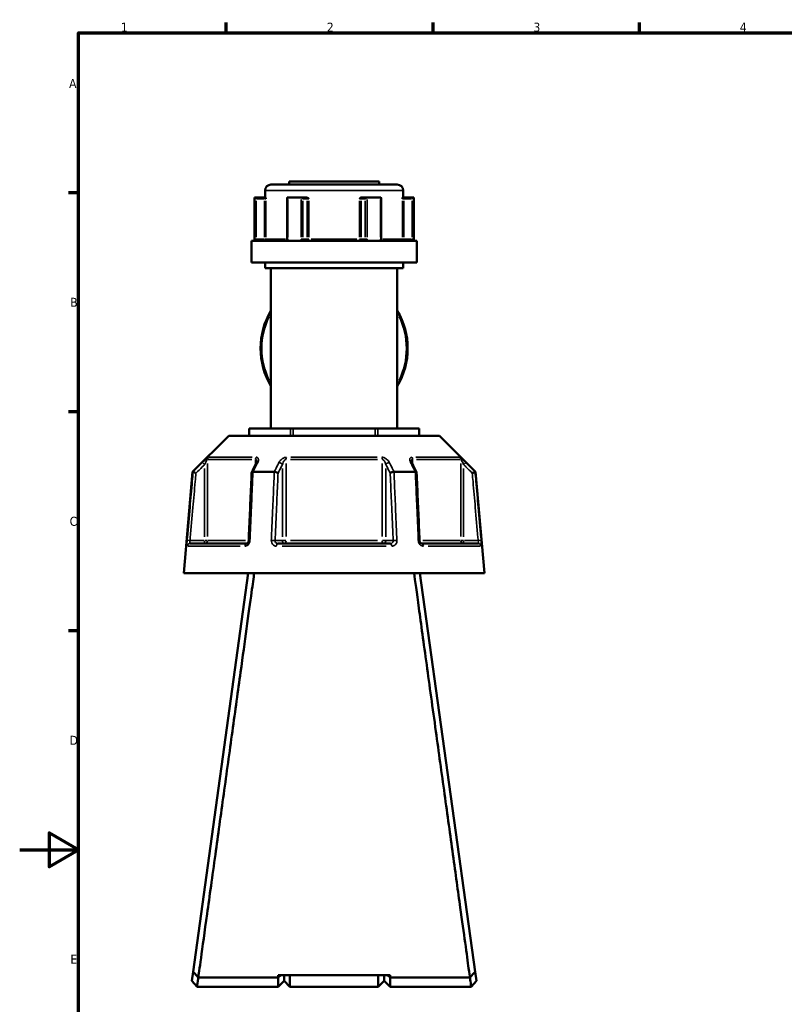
# Model space of a CAD drawing. Header units: millimetres. Extents: x 0 to 904, y 0 to 929.
# Tile 2 of 10: x 0 to 259, y 245 to 578. Entities that reach past the tile are written whole.
import ezdxf

# ---------------------------------------------------------------- set-up
doc = ezdxf.new("R2010")
doc.units = ezdxf.units.MM
for name, color, linetype, lineweight in [('Border (ANSI)', 7, 'Continuous', 70), ('Visible (ANSI)', 7, 'Continuous', 50), ('Visible Narrow (ANSI)', 7, 'Continuous', 35)]:
    doc.layers.add(name, color=color, linetype=linetype, lineweight=lineweight)
doc.styles.add('Note Text (ANSI)', font='tahoma.ttf')

# ---------------------------------------------------------------- blocks, each defined once
blk = doc.blocks.new('Borders Default Border')
at = {"layer": 'Border (ANSI)'}
for p, q in [((70.08, 574), (70.08, 577.45)), ((140.17, 574), (140.17, 577.45)), ((210.25, 574), (210.25, 577.45)), ((20, 519.75), (16.55, 519.75)), ((20, 445.5), (16.55, 445.5)), ((20, 371.25), (16.55, 371.25))]:
    blk.add_line(p, q, dxfattribs=at)
at = {"layer": 'Border (ANSI)', "flags": 128}
for points in [[(20, 20), (20, 574), (821, 574), (821, 20), (20, 20)], [(0, 297), (20, 297), (10, 302.77), (10, 291.23), (20, 297)]]:
    blk.add_lwpolyline(points, dxfattribs=at)
at = {"layer": 'Border (ANSI)', "char_height": 3.05, "attachment_point": 7, "style": 'Note Text (ANSI)'}
for s, insert in [('1', (34.35, 574.4)), ('2', (104.2, 574.4)), ('3', (174.26, 574.34)), ('4', (244.23, 574.4)), ('A', (16.78, 555.35)), ('B', (17.15, 481.1)), ('C', (16.95, 406.8)), ('D', (16.96, 332.6)), ('E', (17.21, 258.35))]:
    blk.add_mtext(s, dxfattribs=dict(at, insert=insert))

msp = doc.modelspace()

# ---------------------------------------------------------------- linework, layer by layer
at = {"layer": 'Visible (ANSI)'}
for p, q in [((85.218, 522.553), (128.058, 522.553)), ((91.338, 523.553), (121.938, 523.553)), ((91.338, 523.553), (91.338, 522.553)), ((121.938, 523.553), (121.938, 522.553)), ((79.588, 518.203), (79.709, 518.203)), ((79.588, 518.203), (79.588, 503.503)), ((82.984, 518.203), (79.709, 518.203)), ((79.714, 518.201), (80.212, 517.703)), ((83.367, 518.203), (82.984, 518.203)), ((83.218, 520.553), (83.218, 518.203)), ((90.708, 517.953), (90.708, 504.003)), ((90.957, 518.203), (95.391, 518.203)), ((97.028, 518.203), (95.391, 518.203)), ((97.285, 518.203), (97.028, 518.203)), ((116.248, 518.203), (115.991, 518.203)), ((117.885, 518.203), (116.248, 518.203)), ((117.885, 518.203), (122.319, 518.203)), ((122.568, 504.003), (122.568, 517.953)), ((130.292, 518.203), (129.909, 518.203)), ((130.058, 520.553), (130.058, 518.203)), ((133.567, 518.203), (130.292, 518.203)), ((133.064, 517.703), (133.562, 518.201)), ((133.567, 518.203), (133.688, 518.203)), ((133.688, 518.203), (133.688, 503.503)), ((78.588, 503.503), (134.688, 503.503)), ((78.588, 503.503), (78.588, 496.153)), ((134.688, 503.503), (134.688, 496.153)), ((78.588, 496.153), (134.688, 496.153)), ((83.218, 496.153), (83.218, 494.153)), ((83.218, 494.153), (130.058, 494.153)), ((85.218, 494.153), (85.218, 439.848)), ((128.058, 494.153), (128.058, 439.848)), ((130.058, 496.153), (130.058, 494.153)), ((70.889, 437.398), (58.639, 425.148)), ((70.889, 437.398), (142.387, 437.398)), ((77.825, 439.848), (77.959, 439.848)), ((77.825, 437.398), (77.825, 439.848)), ((77.959, 439.848), (91.865, 439.848)), ((91.865, 439.848), (92.731, 439.848)), ((92.731, 439.848), (120.545, 439.848)), ((120.545, 439.848), (121.411, 439.848)), ((121.411, 439.848), (135.317, 439.848)), ((135.317, 439.848), (135.451, 439.848)), ((135.451, 439.848), (135.451, 437.398)), ((142.387, 437.398), (154.637, 425.148)), ((58.639, 425.148), (55.638, 390.848)), ((58.639, 425.148), (58.82, 425.148)), ((79.125, 425.148), (86.333, 425.148)), ((126.943, 425.148), (134.151, 425.148)), ((154.456, 425.148), (154.637, 425.148)), ((154.637, 425.148), (157.638, 390.848)), ((57.809, 400.848), (76.941, 400.848)), ((87.506, 400.848), (125.77, 400.848)), ((136.335, 400.848), (155.467, 400.848)), ((55.638, 390.848), (157.638, 390.848)), ((77.538, 390.848), (58.837, 255.606)), ((154.439, 255.606), (135.738, 390.848)), ((60.078, 264.773), (60.078, 264.582)), ((60.078, 264.773), (60.104, 264.773)), ((153.172, 264.773), (153.198, 264.773)), ((153.198, 264.582), (153.198, 264.773)), ((58.837, 255.606), (58.412, 252.535)), ((125.613, 254.549), (87.663, 254.549)), ((88.536, 254.549), (87.663, 253.714)), ((87.663, 253.714), (87.663, 254.549)), ((89.663, 254.549), (89.663, 252.553)), ((89.663, 252.553), (89.663, 254.549)), ((91.663, 254.549), (91.663, 250.553)), ((121.613, 250.553), (121.613, 254.549)), ((123.613, 252.553), (123.613, 254.549)), ((123.613, 254.549), (123.613, 252.553)), ((125.613, 253.714), (124.74, 254.549)), ((125.613, 254.549), (125.613, 253.714)), ((154.864, 252.535), (154.439, 255.606)), ((60.138, 250.553), (58.412, 252.534)), ((60.138, 250.553), (87.663, 250.553)), ((60.575, 253.714), (60.575, 253.712)), ((87.663, 253.714), (60.586, 253.714)), ((87.663, 250.553), (87.663, 253.714)), ((89.663, 252.553), (87.663, 250.553)), ((89.663, 252.553), (91.663, 250.553)), ((91.663, 250.553), (121.613, 250.553)), ((123.613, 252.553), (121.613, 250.553)), ((123.613, 252.553), (125.613, 250.553)), ((125.613, 253.714), (125.613, 250.553)), ((152.69, 253.714), (125.613, 253.714)), ((125.613, 250.553), (153.138, 250.553)), ((152.701, 253.712), (152.701, 253.714)), ((154.864, 252.534), (153.138, 250.553))]:
    msp.add_line(p, q, dxfattribs=at)
for centre, radius, start, end in [((85.218, 520.553), 2, 90, 180), ((128.058, 520.553), 2, 0, 90), ((106.638, 467), 24.937, 149.20149, 210.79851), ((106.638, 467), 24.937, 329.20149, 30.79851)]:
    msp.add_arc(centre, radius, start, end, dxfattribs=at)
for centre, major_axis, ratio, start_param, end_param in [((91.208, 517.703), (-0.433, 0.433), 0.5773503, 5.8561584, 6.8067841), ((95.642, 517.703), (0.433, -0.433), 0.5773503, 1.0471976, 2.521422), ((117.634, 517.703), (-0.433, -0.433), 0.5773503, 3.7617633, 5.2359878), ((122.068, 517.703), (0.433, 0.433), 0.5773503, 5.7595865, 6.7102122), ((6037.72, -11118.434), (198.252, -16295.014), 0.5090017, 3.9187165, 3.9189842), ((-5745.762, -10964.106), (196.526, 16077.194), 0.5090436, 5.5058211, 5.5060925)]:
    msp.add_ellipse(centre, major_axis=major_axis, ratio=ratio, start_param=start_param, end_param=end_param, dxfattribs=at)
for points in [[(79.709, 518.203), (79.711, 518.203), (79.712, 518.202), (79.714, 518.201)], [(90.917, 518.201), (90.931, 518.202), (90.944, 518.203), (90.957, 518.203)], [(95.391, 518.203), (95.405, 518.203), (95.42, 518.202), (95.435, 518.201)], [(117.841, 518.201), (117.856, 518.202), (117.871, 518.203), (117.885, 518.203)], [(122.319, 518.203), (122.332, 518.203), (122.345, 518.202), (122.359, 518.201)], [(133.562, 518.201), (133.564, 518.202), (133.565, 518.203), (133.567, 518.203)], [(58.82, 425.148), (58.82, 425.148), (58.821, 425.148), (58.822, 425.147)], [(79.104, 425.147), (79.111, 425.148), (79.118, 425.148), (79.125, 425.148)], [(86.333, 425.148), (86.34, 425.148), (86.348, 425.148), (86.356, 425.147)], [(126.92, 425.147), (126.928, 425.148), (126.936, 425.148), (126.943, 425.148)], [(134.151, 425.148), (134.158, 425.148), (134.165, 425.148), (134.172, 425.147)], [(154.454, 425.147), (154.455, 425.148), (154.456, 425.148), (154.456, 425.148)], [(60.586, 253.714), (60.582, 253.713), (60.579, 253.713), (60.575, 253.712)], [(152.701, 253.712), (152.697, 253.713), (152.694, 253.713), (152.69, 253.714)]]:
    msp.add_open_spline(points, degree=3, dxfattribs=at)
for points, knots in [([(83.367, 518.203), (83.376, 518.203), (83.387, 518.186), (83.41, 518.116), (83.423, 518.056), (83.449, 517.91), (83.463, 517.81), (83.479, 517.704), (83.479, 517.704), (83.479, 517.703)], [0.232327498, 0.232327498, 0.232327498, 0.232327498, 0.253574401, 0.253574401, 0.282657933, 0.282657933, 0.324005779, 0.324005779, 0.324302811, 0.324302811, 0.324302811, 0.324302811]), ([(97.285, 518.203), (97.364, 518.203), (97.442, 518.186), (97.619, 518.116), (97.708, 518.056), (97.886, 517.91), (97.979, 517.81), (98.076, 517.704), (98.076, 517.704), (98.077, 517.703)], [0.232327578, 0.232327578, 0.232327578, 0.232327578, 0.253574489, 0.253574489, 0.282658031, 0.282658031, 0.324005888, 0.324005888, 0.32430292, 0.32430292, 0.32430292, 0.32430292]), ([(115.199, 517.703), (115.2, 517.704), (115.2, 517.704), (115.297, 517.81), (115.39, 517.91), (115.568, 518.056), (115.657, 518.116), (115.834, 518.186), (115.912, 518.203), (115.991, 518.203)], [-0.000316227, -0.000316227, -0.000316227, -0.000316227, 0, 0, 0.044019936, 0.044019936, 0.074982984, 0.074982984, 0.097602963, 0.097602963, 0.097602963, 0.097602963]), ([(129.797, 517.703), (129.797, 517.704), (129.797, 517.704), (129.813, 517.81), (129.827, 517.91), (129.853, 518.056), (129.866, 518.116), (129.889, 518.186), (129.899, 518.203), (129.909, 518.203)], [-0.000316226, -0.000316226, -0.000316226, -0.000316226, 0, 0, 0.044019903, 0.044019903, 0.074982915, 0.074982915, 0.097602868, 0.097602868, 0.097602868, 0.097602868]), ([(90.4, 503.503), (90.418, 503.503), (90.437, 503.506), (90.483, 503.525), (90.51, 503.54), (90.564, 503.589), (90.591, 503.62), (90.637, 503.693), (90.656, 503.734), (90.686, 503.822), (90.697, 503.869), (90.706, 503.946), (90.708, 503.975), (90.708, 504.003)], [0.15550734, 0.15550734, 0.15550734, 0.15550734, 0.18703339, 0.18703339, 0.21855943, 0.21855943, 0.24754159, 0.24754159, 0.27351092, 0.27351092, 0.29870161, 0.29870161, 0.31313757, 0.31313757, 0.31313757, 0.31313757]), ([(122.568, 504.003), (122.568, 503.954), (122.573, 503.905), (122.593, 503.811), (122.607, 503.767), (122.643, 503.687), (122.664, 503.651), (122.71, 503.591), (122.734, 503.567), (122.784, 503.529), (122.809, 503.517), (122.847, 503.505), (122.862, 503.503), (122.876, 503.503)], [0.63121764, 0.63121764, 0.63121764, 0.63121764, 0.65617599, 0.65617599, 0.68120928, 0.68120928, 0.7066033, 0.7066033, 0.73320674, 0.73320674, 0.76378092, 0.76378092, 0.78884786, 0.78884786, 0.78884786, 0.78884786]), ([(80.391, 428.583), (80.391, 428.568), (80.39, 428.548), (80.384, 428.498), (80.378, 428.468), (80.363, 428.402), (80.353, 428.365), (80.327, 428.286), (80.311, 428.244), (80.274, 428.156), (80.253, 428.11), (80.229, 428.062)], [0.20265986, 0.20265986, 0.20265986, 0.20265986, 0.23121109, 0.23121109, 0.25976233, 0.25976233, 0.28831356, 0.28831356, 0.3168648, 0.3168648, 0.34541603, 0.34541603, 0.34541603, 0.34541603]), ([(133.047, 428.062), (133.023, 428.11), (133.002, 428.156), (132.965, 428.244), (132.949, 428.286), (132.923, 428.365), (132.913, 428.402), (132.898, 428.468), (132.892, 428.498), (132.886, 428.548), (132.885, 428.568), (132.885, 428.583)], [0, 0, 0, 0, 0.02855139, 0.02855139, 0.05710278, 0.05710278, 0.08565416, 0.08565416, 0.11420555, 0.11420555, 0.14275694, 0.14275694, 0.14275694, 0.14275694]), ([(59.782, 424.698), (59.781, 424.699), (59.779, 424.7), (59.66, 424.756), (59.542, 424.811), (59.321, 424.914), (59.219, 424.962), (59.042, 425.044), (58.969, 425.079), (58.864, 425.128), (58.832, 425.143), (58.822, 425.147)], [-0.15371258, -0.15371258, -0.15371258, -0.15371258, -0.15323729, -0.15323729, -0.11409168, -0.11409168, -0.07545593, -0.07545593, -0.03695789, -0.03695789, 0, 0, 0, 0]), ([(78.668, 424.924), (78.601, 423.389), (78.534, 421.853), (78.399, 418.782), (78.331, 417.247), (78.196, 414.176), (78.129, 412.64), (77.994, 409.569), (77.927, 408.034), (77.792, 404.963), (77.725, 403.427), (77.657, 401.892)], [0.585191, 0.585191, 0.585191, 0.585191, 1.0476138, 1.0476138, 1.5100365, 1.5100365, 1.9724593, 1.9724593, 2.4348821, 2.4348821, 2.8973048, 2.8973048, 2.8973048, 2.8973048]), ([(79.104, 425.147), (79.003, 425.143), (78.916, 425.128), (78.775, 425.079), (78.724, 425.044), (78.679, 424.979), (78.67, 424.952), (78.668, 424.924)], [-0.153595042, -0.153595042, -0.153595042, -0.153595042, -0.116550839, -0.116550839, -0.077962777, -0.077962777, -0.055255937, -0.055255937, -0.055255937, -0.055255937]), ([(87.627, 424.698), (87.626, 424.699), (87.625, 424.7), (87.565, 424.756), (87.486, 424.811), (87.298, 424.914), (87.19, 424.962), (86.956, 425.044), (86.832, 425.079), (86.586, 425.128), (86.467, 425.143), (86.356, 425.147)], [-0.15371258, -0.15371258, -0.15371258, -0.15371258, -0.15323743, -0.15323743, -0.11409174, -0.11409174, -0.0754562, -0.0754562, -0.03695796, -0.03695796, 0, 0, 0, 0]), ([(126.92, 425.147), (126.809, 425.143), (126.69, 425.128), (126.444, 425.079), (126.32, 425.044), (126.086, 424.962), (125.978, 424.914), (125.79, 424.811), (125.711, 424.756), (125.651, 424.7), (125.65, 424.699), (125.649, 424.698)], [-0.15359506, -0.15359506, -0.15359506, -0.15359506, -0.11655085, -0.11655085, -0.07796276, -0.07796276, -0.03923705, -0.03923705, 0, 0, 0.00047625, 0.00047625, 0.00047625, 0.00047625]), ([(134.608, 424.924), (134.606, 424.952), (134.597, 424.979), (134.552, 425.044), (134.501, 425.079), (134.36, 425.128), (134.273, 425.143), (134.172, 425.147)], [-0.098110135, -0.098110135, -0.098110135, -0.098110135, -0.075456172, -0.075456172, -0.036957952, -0.036957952, 0, 0, 0, 0]), ([(135.619, 401.892), (135.551, 403.427), (135.484, 404.963), (135.349, 408.034), (135.282, 409.569), (135.147, 412.64), (135.079, 414.176), (134.945, 417.247), (134.877, 418.782), (134.742, 421.853), (134.675, 423.389), (134.608, 424.924)], [1.2046153, 1.2046153, 1.2046153, 1.2046153, 1.6670381, 1.6670381, 2.1294609, 2.1294609, 2.5918836, 2.5918836, 3.0543064, 3.0543064, 3.5167292, 3.5167292, 3.5167292, 3.5167292]), ([(154.454, 425.147), (154.444, 425.143), (154.412, 425.128), (154.307, 425.079), (154.234, 425.044), (154.057, 424.962), (153.955, 424.914), (153.734, 424.811), (153.616, 424.756), (153.497, 424.7), (153.495, 424.699), (153.494, 424.698)], [-0.15359492, -0.15359492, -0.15359492, -0.15359492, -0.11655078, -0.11655078, -0.07796289, -0.07796289, -0.03923697, -0.03923697, 0, 0, 0.0004764, 0.0004764, 0.0004764, 0.0004764]), ([(77.657, 401.892), (77.653, 401.793), (77.638, 401.693), (77.589, 401.501), (77.555, 401.41), (77.473, 401.246), (77.426, 401.172), (77.325, 401.048), (77.271, 400.997), (77.164, 400.916), (77.112, 400.889), (77.017, 400.854), (76.976, 400.848), (76.941, 400.848)], [0, 0, 0, 0, 0.05067005, 0.05067005, 0.10084685, 0.10084685, 0.1507669, 0.1507669, 0.20138762, 0.20138762, 0.25586434, 0.25586434, 0.31481094, 0.31481094, 0.31481094, 0.31481094]), ([(136.335, 400.848), (136.298, 400.848), (136.253, 400.855), (136.146, 400.897), (136.083, 400.933), (135.963, 401.036), (135.908, 401.096), (135.808, 401.238), (135.763, 401.318), (135.69, 401.492), (135.662, 401.586), (135.63, 401.752), (135.622, 401.822), (135.619, 401.892)], [0, 0, 0, 0, 0.06296271, 0.06296271, 0.12592542, 0.12592542, 0.17893056, 0.17893056, 0.22915943, 0.22915943, 0.27910739, 0.27910739, 0.31481354, 0.31481354, 0.31481354, 0.31481354]), ([(60.575, 253.714), (60.687, 254.52), (60.999, 256.769), (62.006, 264.024), (62.715, 269.134), (64.385, 281.181), (65.33, 287.997), (67.254, 301.885), (68.214, 308.824), (69.192, 315.89), (69.68, 319.424), (70.173, 322.989), (71.157, 330.1), (71.647, 333.647), (72.613, 340.64), (73.089, 344.087), (74.017, 350.802), (74.468, 354.069), (75.638, 362.549), (76.324, 367.518), (77.596, 376.741), (78.17, 380.904), (79.009, 386.996), (79.313, 389.203), (79.54, 390.848)], [-3.0428641, -3.0428641, -3.0428641, -3.0428641, -2.6919897, -2.6919897, -2.3274628, -2.3274628, -1.9831922, -1.9831922, -1.6804056, -1.6804056, -1.6804056, -1.5290123, -1.5290123, -1.377619, -1.377619, -1.2262256, -1.2262256, -1.0748323, -1.0748323, -0.8174637, -0.8174637, -0.5396458, -0.5396458, -0.3163412, -0.3163412, -0.3163412, -0.3163412]), ([(133.736, 390.848), (134.096, 388.233), (134.654, 384.187), (136.109, 373.631), (137.013, 367.074), (138.99, 352.755), (140.049, 345.079), (142.112, 330.15), (143.107, 322.957), (144.084, 315.89), (144.573, 312.357), (145.058, 308.855), (146.007, 301.994), (146.472, 298.635), (147.373, 292.137), (147.808, 288.997), (148.637, 283.008), (149.032, 280.158), (150.033, 272.943), (150.591, 268.914), (151.573, 261.842), (151.978, 258.92), (152.483, 255.279), (152.631, 254.217), (152.701, 253.714)], [0.3163412, 0.3163412, 0.3163412, 0.3163412, 0.6713834, 0.6713834, 1.034028, 1.034028, 1.377619, 1.377619, 1.6804056, 1.6804056, 1.6804056, 1.8317989, 1.8317989, 1.9831922, 1.9831922, 2.1345855, 2.1345855, 2.2859788, 2.2859788, 2.5433475, 2.5433475, 2.8238073, 2.8238073, 3.0428641, 3.0428641, 3.0428641, 3.0428641]), ([(60.575, 253.712), (60.286, 254.027), (59.998, 254.341), (59.419, 254.972), (59.126, 255.291), (58.837, 255.606)], [-0.27673594, -0.27673594, -0.27673594, -0.27673594, -0.13961805, -0.13961805, 0, 0, 0, 0]), ([(154.439, 255.606), (154.153, 255.294), (153.863, 254.979), (153.285, 254.348), (152.993, 254.03), (152.701, 253.712)], [-0.27669932, -0.27669932, -0.27669932, -0.27669932, -0.13854961, -0.13854961, 0, 0, 0, 0]), ([(60.138, 250.554), (60.138, 250.553), (60.141, 250.577), (60.177, 250.829), (60.27, 251.475), (60.464, 252.85), (60.522, 253.262), (60.586, 253.714)], [3.14159265, 3.14159265, 3.14159265, 3.14159265, 3.27099092, 3.27099092, 3.82182892, 3.82182892, 4.02140663, 4.02140663, 4.02140663, 4.02140663]), ([(152.69, 253.714), (152.754, 253.262), (152.812, 252.85), (153.006, 251.475), (153.099, 250.829), (153.135, 250.577), (153.138, 250.553), (153.138, 250.554)], [-4.02140663, -4.02140663, -4.02140663, -4.02140663, -3.82182892, -3.82182892, -3.27099092, -3.27099092, -3.14159265, -3.14159265, -3.14159265, -3.14159265])]:
    msp.add_open_spline(points, degree=3, knots=knots, dxfattribs=at)
at = {"layer": 'Visible Narrow (ANSI)'}
for p, q in [((79.714, 517.491), (79.714, 504.713)), ((80.35, 517.703), (82.846, 517.703)), ((82.984, 518.201), (82.984, 517.742)), ((83.02, 517.703), (83.472, 517.703)), ((129.77, 520.553), (83.506, 520.553)), ((90.917, 504.713), (90.917, 517.491)), ((95.435, 517.491), (95.435, 504.713)), ((96.144, 517.703), (97.392, 517.703)), ((97.48, 517.703), (98.044, 517.703)), ((115.232, 517.703), (115.796, 517.703)), ((115.884, 517.703), (117.132, 517.703)), ((117.841, 504.713), (117.841, 517.491)), ((122.359, 517.491), (122.359, 504.713)), ((129.804, 517.703), (130.256, 517.703)), ((130.292, 517.742), (130.292, 518.201)), ((130.43, 517.703), (132.926, 517.703)), ((133.562, 504.713), (133.562, 517.491)), ((80.212, 504.688), (80.212, 517.018)), ((82.984, 517.018), (82.984, 504.688)), ((83.479, 504.688), (83.479, 517.018)), ((96.075, 504.688), (96.075, 517.018)), ((97.461, 517.018), (97.461, 504.688)), ((98.077, 504.688), (98.077, 517.018)), ((115.199, 517.018), (115.199, 504.688)), ((115.815, 504.688), (115.815, 517.018)), ((117.201, 517.018), (117.201, 504.688)), ((129.797, 517.018), (129.797, 504.688)), ((130.292, 504.688), (130.292, 517.018)), ((133.064, 517.018), (133.064, 504.688)), ((80.175, 504.003), (79.719, 504.003)), ((82.846, 504.003), (80.35, 504.003)), ((82.984, 503.964), (82.984, 503.505)), ((83.472, 504.003), (83.02, 504.003)), ((83.609, 504.003), (90.139, 504.003)), ((90.898, 504.003), (90.708, 504.003)), ((96.055, 504.003), (95.469, 504.003)), ((97.392, 504.003), (96.144, 504.003)), ((98.044, 504.003), (97.48, 504.003)), ((98.899, 504.003), (114.377, 504.003)), ((115.796, 504.003), (115.232, 504.003)), ((117.132, 504.003), (115.884, 504.003)), ((117.807, 504.003), (117.221, 504.003)), ((122.568, 504.003), (122.378, 504.003)), ((123.137, 504.003), (129.667, 504.003)), ((130.256, 504.003), (129.804, 504.003)), ((130.292, 503.505), (130.292, 503.964)), ((132.926, 504.003), (130.43, 504.003)), ((133.557, 504.003), (133.101, 504.003)), ((77.959, 437.52), (77.959, 439.725)), ((91.865, 439.725), (91.865, 437.52)), ((92.731, 437.52), (92.731, 439.725)), ((120.545, 439.725), (120.545, 437.52)), ((121.411, 437.52), (121.411, 439.725)), ((135.317, 439.725), (135.317, 437.52)), ((62.011, 428.315), (62.656, 427.667)), ((63.7, 403.225), (63.7, 428.006)), ((78.707, 429.383), (63.962, 429.383)), ((64.25, 430.09), (78.895, 430.09)), ((80.005, 429.295), (80.005, 427.704)), ((90.333, 403.225), (90.333, 428.006)), ((121.383, 429.383), (91.893, 429.383)), ((91.993, 430.09), (121.283, 430.09)), ((122.943, 428.006), (122.943, 403.225)), ((133.271, 427.704), (133.271, 429.295)), ((134.381, 430.09), (149.026, 430.09)), ((149.314, 429.383), (134.569, 429.383)), ((149.576, 428.006), (149.576, 403.225)), ((150.62, 427.667), (151.265, 428.315)), ((62.71, 426.325), (62.71, 403.136)), ((89.09, 426.325), (89.09, 403.136)), ((124.186, 403.136), (124.186, 426.325)), ((150.566, 403.136), (150.566, 426.325)), ((57.702, 401.854), (56.792, 401.934)), ((62.463, 401.848), (58.023, 401.848)), ((62.71, 401.77), (62.71, 400.851)), ((63.688, 401.848), (62.781, 401.848)), ((63.935, 401.848), (76.544, 401.848)), ((88.967, 401.848), (86.747, 401.848)), ((90.265, 401.848), (89.128, 401.848)), ((91.893, 401.848), (121.383, 401.848)), ((124.148, 401.848), (123.011, 401.848)), ((126.529, 401.848), (124.309, 401.848)), ((136.732, 401.848), (149.341, 401.848)), ((150.495, 401.848), (149.588, 401.848)), ((150.566, 400.851), (150.566, 401.77)), ((155.253, 401.848), (150.813, 401.848)), ((156.484, 401.934), (155.574, 401.854)), ((74.765, 399.935), (57.108, 399.935)), ((124.295, 399.935), (88.981, 399.935)), ((156.168, 399.935), (138.511, 399.935))]:
    msp.add_line(p, q, dxfattribs=at)
for start, end in [(153.77535, 206.22465), (333.77535, 26.22465)]:
    msp.add_arc((106.638, 467), 24.524, start, end, dxfattribs=at)
for centre, major_axis, ratio, start_param, end_param in [((97.028, 517.703), (0, 0.5), 0.8660254, 4.7909288, 6.2046455), ((116.248, 517.703), (0, 0.5), 0.8660254, 0.0785398, 1.4922565), ((82.984, 504.003), (0, -0.5), 0.9888629, 0.0785398, 1.4922565), ((97.894, 504.003), (0, -0.5), 0.8660254, 4.7909288, 6.2046455), ((97.894, 504.003), (0, -0.5), 0.3655414, 0.0785398, 1.4922565), ((115.382, 504.003), (0, -0.5), 0.3655414, 4.7909288, 6.2046455), ((115.382, 504.003), (0, -0.5), 0.8660254, 0.0785398, 1.4922565), ((130.292, 504.003), (0, -0.5), 0.9888629, 4.7909288, 6.2046455), ((64.69, 429.383), (0, -1), 0.9904959, 3.9662607, 4.6731191), ((80.62, 429.383), (0, 1), 0.6143631, 0.8246681, 1.5315264), ((81.123, 427.613), (-0.894, 0.449), 0.6136988, 5.5048942, 6.2422226), ((88.224, 427.613), (-0.894, 0.449), 0.6136988, 3.9026286, 5.2571626), ((90.709, 429.383), (0, -1), 0.3761328, 3.9662607, 4.6731191), ((122.567, 429.383), (0, 1), 0.3761328, 4.7516589, 5.4585172), ((125.052, 427.613), (-0.894, -0.449), 0.6136988, 4.1676154, 5.5221494), ((132.153, 427.613), (0.894, 0.449), 0.6136988, 0.0409627, 0.7782911), ((132.656, 429.383), (0, -1), 0.6143631, 1.6100662, 2.3169246), ((148.585, 429.383), (0, 1), 0.9904959, 4.7516589, 5.4585172), ((57.809, 399.848), (0, 1), 0.992287, 0.0741765, 1.4093534), ((62.71, 401.848), (0, -1), 0.9904959, 0.0785398, 1.4922565), ((76.941, 399.848), (0, 1), 0.6034974, 0.0741765, 1.4093534), ((78.656, 401.848), (-0.999, 0.044), 0.0757423, 5.369153, 6.2350783), ((85.758, 401.848), (0.999, -0.044), 0.0757423, 0.5996329, 1.9382948), ((87.506, 399.848), (0, 1), 0.3887896, 0.0741765, 1.4093534), ((89.957, 401.848), (0, -1), 0.8660254, 4.7909288, 6.2046455), ((89.957, 401.848), (0, -1), 0.3761328, 0.0785398, 1.4922565), ((123.319, 401.848), (0, -1), 0.3761328, 4.7909288, 6.2046455), ((123.319, 401.848), (0, -1), 0.8660254, 0.0785398, 1.4922565), ((125.77, 399.848), (0, 1), 0.3887896, 4.8738319, 6.2090088), ((127.518, 401.848), (0.999, 0.044), 0.0757423, 1.2032978, 2.5419597), ((134.62, 401.848), (0.999, 0.044), 0.0757423, 0.048107, 0.9140323), ((136.335, 399.848), (0, 1), 0.6034974, 4.8738319, 6.2090088), ((150.566, 401.848), (0, -1), 0.9904959, 4.7909288, 6.2046455), ((155.467, 399.848), (0, 1), 0.992287, 4.8738319, 6.2090088)]:
    msp.add_ellipse(centre, major_axis=major_axis, ratio=ratio, start_param=start_param, end_param=end_param, dxfattribs=at)
for points, knots in [([(79.714, 504.003), (79.714, 503.938), (79.715, 503.874), (79.718, 503.709), (79.721, 503.611), (79.727, 503.514), (79.727, 503.509), (79.728, 503.503)], [0.631217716, 0.631217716, 0.631217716, 0.631217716, 0.650599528, 0.650599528, 0.681610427, 0.681610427, 0.683597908, 0.683597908, 0.683597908, 0.683597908]), ([(80.328, 503.503), (80.321, 503.503), (80.315, 503.505), (80.286, 503.521), (80.267, 503.556), (80.24, 503.651), (80.231, 503.703), (80.219, 503.807), (80.215, 503.856), (80.212, 503.938), (80.212, 503.971), (80.212, 504.003)], [-0.788848, -0.788848, -0.788848, -0.788848, -0.77433301, -0.77433301, -0.7219246, -0.7219246, -0.68161043, -0.68161043, -0.65059953, -0.65059953, -0.63121772, -0.63121772, -0.63121772, -0.63121772]), ([(90.806, 503.503), (90.838, 503.569), (90.863, 503.64), (90.905, 503.808), (90.917, 503.905), (90.917, 504.003)], [0.26075738, 0.26075738, 0.26075738, 0.26075738, 0.283829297, 0.283829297, 0.313137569, 0.313137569, 0.313137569, 0.313137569]), ([(95.435, 504.003), (95.435, 503.938), (95.441, 503.874), (95.471, 503.709), (95.504, 503.611), (95.554, 503.514), (95.557, 503.509), (95.56, 503.503)], [0.631217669, 0.631217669, 0.631217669, 0.631217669, 0.650604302, 0.650604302, 0.681622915, 0.681622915, 0.68359785, 0.68359785, 0.68359785, 0.68359785]), ([(96.566, 503.503), (96.542, 503.503), (96.518, 503.505), (96.409, 503.521), (96.328, 503.556), (96.209, 503.651), (96.166, 503.703), (96.111, 503.807), (96.094, 503.856), (96.078, 503.938), (96.075, 503.971), (96.075, 504.003)], [-0.7888479, -0.7888479, -0.7888479, -0.7888479, -0.77436857, -0.77436857, -0.72194711, -0.72194711, -0.68162292, -0.68162292, -0.6506043, -0.6506043, -0.63121767, -0.63121767, -0.63121767, -0.63121767]), ([(117.201, 504.003), (117.201, 503.954), (117.194, 503.905), (117.159, 503.784), (117.12, 503.714), (116.999, 503.585), (116.909, 503.534), (116.778, 503.506), (116.744, 503.503), (116.71, 503.503)], [-0.63121767, -0.63121767, -0.63121767, -0.63121767, -0.6019094, -0.6019094, -0.55501616, -0.55501616, -0.49405496, -0.49405496, -0.47358743, -0.47358743, -0.47358743, -0.47358743]), ([(117.716, 503.503), (117.752, 503.569), (117.781, 503.64), (117.828, 503.808), (117.841, 503.905), (117.841, 504.003)], [0.578837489, 0.578837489, 0.578837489, 0.578837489, 0.601909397, 0.601909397, 0.631217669, 0.631217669, 0.631217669, 0.631217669]), ([(122.359, 504.003), (122.359, 503.938), (122.364, 503.874), (122.391, 503.709), (122.421, 503.611), (122.465, 503.514), (122.467, 503.509), (122.47, 503.503)], [0.631217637, 0.631217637, 0.631217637, 0.631217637, 0.650604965, 0.650604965, 0.681624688, 0.681624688, 0.683597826, 0.683597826, 0.683597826, 0.683597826]), ([(133.064, 504.003), (133.064, 503.954), (133.063, 503.905), (133.056, 503.784), (133.048, 503.714), (133.021, 503.585), (133, 503.534), (132.966, 503.506), (132.957, 503.503), (132.948, 503.503)], [-0.23500199, -0.23500199, -0.23500199, -0.23500199, -0.20569371, -0.20569371, -0.15880048, -0.15880048, -0.09783927, -0.09783927, -0.0773717, -0.0773717, -0.0773717, -0.0773717]), ([(133.548, 503.503), (133.552, 503.569), (133.555, 503.64), (133.561, 503.808), (133.562, 503.905), (133.562, 504.003)], [0.182621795, 0.182621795, 0.182621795, 0.182621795, 0.205693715, 0.205693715, 0.235001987, 0.235001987, 0.235001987, 0.235001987]), ([(62.005, 428.321), (61.745, 428.061), (61.484, 427.801), (61.223, 427.541), (60.422, 426.744), (59.621, 425.946), (58.82, 425.148)], [-0.97913562, -0.97913562, -0.97913562, -0.97913562, -0.86869802, -0.86869802, -0.86869802, -0.52954924, -0.52954924, -0.52954924, -0.52954924]), ([(59.782, 424.698), (60.497, 425.41), (61.212, 426.122), (61.927, 426.834), (62.188, 427.094), (62.449, 427.354), (62.71, 427.613)], [0.56601548, 0.56601548, 0.56601548, 0.56601548, 0.86869802, 0.86869802, 0.86869802, 0.97913562, 0.97913562, 0.97913562, 0.97913562]), ([(63.99, 430.09), (63.958, 430.09), (63.885, 430.047), (63.554, 429.797), (63.198, 429.473), (62.563, 428.871), (62.283, 428.597), (62.005, 428.321)], [-0.34541645, -0.34541645, -0.34541645, -0.34541645, -0.27620858, -0.27620858, -0.11734182, -0.11734182, 0, 0, 0, 0]), ([(62.71, 427.613), (62.848, 427.889), (62.988, 428.164), (63.305, 428.766), (63.483, 429.09), (63.648, 429.339), (63.684, 429.383), (63.7, 429.383)], [0, 0, 0, 0, 0.11734182, 0.11734182, 0.27620858, 0.27620858, 0.34541645, 0.34541645, 0.34541645, 0.34541645]), ([(79.125, 425.148), (79.525, 425.946), (79.924, 426.743), (80.324, 427.541), (80.454, 427.801), (80.584, 428.061), (80.714, 428.321)], [-1.97914638, -1.97914638, -1.97914638, -1.97914638, -1.64003211, -1.64003211, -1.64003211, -1.52956, -1.52956, -1.52956, -1.52956]), ([(80.005, 429.383), (80.039, 429.383), (80.072, 429.377), (80.15, 429.347), (80.192, 429.314), (80.276, 429.211), (80.312, 429.131), (80.362, 428.954), (80.377, 428.858), (80.389, 428.7), (80.391, 428.642), (80.391, 428.583)], [0, 0, 0, 0, 0.02585168, 0.02585168, 0.06721438, 0.06721438, 0.12288915, 0.12288915, 0.17445287, 0.17445287, 0.20265986, 0.20265986, 0.20265986, 0.20265986]), ([(80.714, 428.321), (80.825, 428.542), (80.904, 428.761), (80.98, 429.144), (80.988, 429.31), (80.946, 429.565), (80.915, 429.661), (80.812, 429.838), (80.737, 429.918), (80.566, 430.021), (80.479, 430.054), (80.32, 430.084), (80.254, 430.09), (80.185, 430.09)], [-0.34541603, -0.34541603, -0.34541603, -0.34541603, -0.25141662, -0.25141662, -0.17445287, -0.17445287, -0.12288915, -0.12288915, -0.06721438, -0.06721438, -0.02585168, -0.02585168, 0, 0, 0, 0]), ([(87.929, 428.321), (87.799, 428.061), (87.668, 427.801), (87.537, 427.541), (87.135, 426.744), (86.734, 425.946), (86.333, 425.148)], [-2.9717419, -2.9717419, -2.9717419, -2.9717419, -2.86130766, -2.86130766, -2.86130766, -2.52215552, -2.52215552, -2.52215552, -2.52215552]), ([(87.627, 424.698), (87.984, 425.41), (88.342, 426.122), (88.699, 426.834), (88.83, 427.094), (88.96, 427.354), (89.09, 427.613)], [2.55862177, 2.55862177, 2.55862177, 2.55862177, 2.86130766, 2.86130766, 2.86130766, 2.9717419, 2.9717419, 2.9717419, 2.9717419]), ([(90.443, 430.09), (90.241, 430.09), (90.026, 430.053), (89.294, 429.818), (88.84, 429.484), (88.259, 428.871), (88.068, 428.597), (87.929, 428.321)], [-0.34541684, -0.34541684, -0.34541684, -0.34541684, -0.28109054, -0.28109054, -0.11734182, -0.11734182, 0, 0, 0, 0]), ([(89.09, 427.613), (89.16, 427.889), (89.254, 428.164), (89.543, 428.777), (89.767, 429.111), (90.128, 429.345), (90.233, 429.383), (90.333, 429.383)], [0, 0, 0, 0, 0.11734182, 0.11734182, 0.28109054, 0.28109054, 0.34541684, 0.34541684, 0.34541684, 0.34541684]), ([(125.347, 428.321), (125.235, 428.542), (125.091, 428.762), (124.767, 429.145), (124.599, 429.311), (124.28, 429.565), (124.142, 429.661), (123.834, 429.838), (123.662, 429.918), (123.352, 430.021), (123.216, 430.054), (122.998, 430.084), (122.914, 430.09), (122.833, 430.09)], [-0.345416, -0.345416, -0.345416, -0.345416, -0.25131567, -0.25131567, -0.17440412, -0.17440412, -0.12292214, -0.12292214, -0.06721438, -0.06721438, -0.02585168, -0.02585168, 0, 0, 0, 0]), ([(122.943, 429.383), (122.983, 429.383), (123.024, 429.377), (123.132, 429.347), (123.199, 429.314), (123.352, 429.211), (123.436, 429.131), (123.588, 428.954), (123.657, 428.858), (123.814, 428.604), (123.898, 428.437), (124.058, 428.055), (124.13, 427.835), (124.186, 427.613)], [0, 0, 0, 0, 0.02585168, 0.02585168, 0.06721438, 0.06721438, 0.12292214, 0.12292214, 0.17440412, 0.17440412, 0.25131567, 0.25131567, 0.345416, 0.345416, 0.345416, 0.345416]), ([(124.186, 427.613), (124.316, 427.354), (124.446, 427.094), (124.577, 426.834), (124.934, 426.122), (125.292, 425.41), (125.649, 424.698)], [1.52956, 1.52956, 1.52956, 1.52956, 1.63999425, 1.63999425, 1.63999425, 1.94268014, 1.94268014, 1.94268014, 1.94268014]), ([(126.943, 425.148), (126.542, 425.946), (126.141, 426.744), (125.739, 427.541), (125.608, 427.801), (125.477, 428.061), (125.347, 428.321)], [-1.97914638, -1.97914638, -1.97914638, -1.97914638, -1.63999425, -1.63999425, -1.63999425, -1.52956, -1.52956, -1.52956, -1.52956]), ([(133.091, 430.09), (132.923, 430.09), (132.777, 430.055), (132.358, 429.825), (132.269, 429.487), (132.334, 428.871), (132.424, 428.597), (132.562, 428.321)], [-0.34541683, -0.34541683, -0.34541683, -0.34541683, -0.28278882, -0.28278882, -0.11734182, -0.11734182, 0, 0, 0, 0]), ([(132.562, 428.321), (132.692, 428.061), (132.822, 427.801), (132.952, 427.541), (133.352, 426.743), (133.751, 425.946), (134.151, 425.148)], [-2.74525, -2.74525, -2.74525, -2.74525, -2.63478434, -2.63478434, -2.63478434, -2.29566362, -2.29566362, -2.29566362, -2.29566362]), ([(132.885, 428.584), (132.885, 428.88), (132.934, 429.143), (133.117, 429.347), (133.188, 429.383), (133.271, 429.383)], [0.14275694, 0.14275694, 0.14275694, 0.14275694, 0.28278882, 0.28278882, 0.34541683, 0.34541683, 0.34541683, 0.34541683]), ([(151.271, 428.321), (151.047, 428.543), (150.822, 428.764), (150.423, 429.147), (150.247, 429.313), (149.971, 429.566), (149.865, 429.661), (149.66, 429.838), (149.563, 429.918), (149.424, 430.021), (149.375, 430.054), (149.316, 430.084), (149.298, 430.09), (149.286, 430.09)], [-0.34541583, -0.34541583, -0.34541583, -0.34541583, -0.25081718, -0.25081718, -0.17415567, -0.17415567, -0.12305037, -0.12305037, -0.06721438, -0.06721438, -0.02585168, -0.02585168, 0, 0, 0, 0]), ([(149.576, 429.383), (149.582, 429.383), (149.591, 429.377), (149.62, 429.347), (149.644, 429.314), (149.714, 429.211), (149.762, 429.13), (149.864, 428.953), (149.917, 428.858), (150.055, 428.606), (150.143, 428.44), (150.342, 428.057), (150.455, 427.836), (150.566, 427.613)], [0, 0, 0, 0, 0.02585168, 0.02585168, 0.06721438, 0.06721438, 0.12305037, 0.12305037, 0.17415567, 0.17415567, 0.25081718, 0.25081718, 0.34541583, 0.34541583, 0.34541583, 0.34541583]), ([(150.566, 427.613), (150.827, 427.354), (151.088, 427.094), (151.349, 426.834), (152.064, 426.122), (152.779, 425.41), (153.494, 424.698)], [1.52956, 1.52956, 1.52956, 1.52956, 1.63999115, 1.63999115, 1.63999115, 1.94268014, 1.94268014, 1.94268014, 1.94268014]), ([(154.456, 425.148), (153.655, 425.946), (152.854, 426.744), (152.053, 427.541), (151.792, 427.801), (151.531, 428.061), (151.271, 428.321)], [-1.97914638, -1.97914638, -1.97914638, -1.97914638, -1.63999115, -1.63999115, -1.63999115, -1.52956, -1.52956, -1.52956, -1.52956]), ([(58.822, 425.147), (58.729, 424.086), (58.635, 423.025), (58.284, 419.02), (58.025, 416.076), (57.766, 413.131), (57.467, 409.719), (57.167, 406.306), (56.839, 402.574), (56.811, 402.255), (56.783, 401.935)], [-3.5347812, -3.5347812, -3.5347812, -3.5347812, -3.215225, -3.215225, -2.3285299, -2.3285299, -2.3285299, -1.3008619, -1.3008619, -1.2046153, -1.2046153, -1.2046153, -1.2046153]), ([(57.776, 401.848), (57.804, 402.168), (57.832, 402.487), (58.16, 406.219), (58.459, 409.632), (58.759, 413.044), (59.017, 415.988), (59.276, 418.933), (59.617, 422.817), (59.7, 423.758), (59.782, 424.698)], [1.2046153, 1.2046153, 1.2046153, 1.2046153, 1.3008619, 1.3008619, 2.3285299, 2.3285299, 2.3285299, 3.215225, 3.215225, 3.4984336, 3.4984336, 3.4984336, 3.4984336]), ([(78.088, 401.935), (78.102, 402.255), (78.116, 402.574), (78.279, 406.306), (78.428, 409.719), (78.578, 413.131), (78.707, 416.076), (78.836, 419.02), (79.011, 423.025), (79.057, 424.086), (79.104, 425.147)], [-2.8973048, -2.8973048, -2.8973048, -2.8973048, -2.8010583, -2.8010583, -1.7733903, -1.7733903, -1.7733903, -0.8866951, -0.8866951, -0.5671389, -0.5671389, -0.5671389, -0.5671389]), ([(86.356, 425.147), (86.309, 424.086), (86.262, 423.025), (86.086, 419.02), (85.956, 416.076), (85.827, 413.131), (85.676, 409.719), (85.526, 406.306), (85.362, 402.574), (85.348, 402.255), (85.333, 401.935)], [-3.5347812, -3.5347812, -3.5347812, -3.5347812, -3.215225, -3.215225, -2.3285299, -2.3285299, -2.3285299, -1.3008619, -1.3008619, -1.2046153, -1.2046153, -1.2046153, -1.2046153]), ([(86.624, 401.848), (86.638, 402.168), (86.652, 402.487), (86.816, 406.219), (86.965, 409.632), (87.115, 413.044), (87.244, 415.988), (87.374, 418.933), (87.544, 422.817), (87.586, 423.758), (87.627, 424.698)], [1.2046153, 1.2046153, 1.2046153, 1.2046153, 1.3008619, 1.3008619, 2.3285299, 2.3285299, 2.3285299, 3.215225, 3.215225, 3.4984336, 3.4984336, 3.4984336, 3.4984336]), ([(125.649, 424.698), (125.69, 423.758), (125.732, 422.817), (125.902, 418.933), (126.032, 415.988), (126.161, 413.044), (126.311, 409.632), (126.46, 406.219), (126.624, 402.487), (126.638, 402.168), (126.652, 401.848)], [0.6034865, 0.6034865, 0.6034865, 0.6034865, 0.8866951, 0.8866951, 1.7733903, 1.7733903, 1.7733903, 2.8010583, 2.8010583, 2.8973048, 2.8973048, 2.8973048, 2.8973048]), ([(127.943, 401.935), (127.928, 402.255), (127.914, 402.574), (127.75, 406.306), (127.6, 409.719), (127.449, 413.131), (127.32, 416.076), (127.19, 419.02), (127.014, 423.025), (126.967, 424.086), (126.92, 425.147)], [-2.8973048, -2.8973048, -2.8973048, -2.8973048, -2.8010583, -2.8010583, -1.7733903, -1.7733903, -1.7733903, -0.8866951, -0.8866951, -0.5671389, -0.5671389, -0.5671389, -0.5671389]), ([(134.172, 425.147), (134.219, 424.086), (134.265, 423.025), (134.44, 419.02), (134.569, 416.076), (134.698, 413.131), (134.848, 409.719), (134.997, 406.306), (135.16, 402.574), (135.174, 402.255), (135.188, 401.935)], [-3.5347812, -3.5347812, -3.5347812, -3.5347812, -3.215225, -3.215225, -2.3285299, -2.3285299, -2.3285299, -1.3008619, -1.3008619, -1.2046153, -1.2046153, -1.2046153, -1.2046153]), ([(153.494, 424.698), (153.576, 423.758), (153.659, 422.817), (154, 418.933), (154.259, 415.988), (154.517, 413.044), (154.817, 409.632), (155.116, 406.219), (155.444, 402.487), (155.472, 402.168), (155.5, 401.848)], [0.6034865, 0.6034865, 0.6034865, 0.6034865, 0.8866951, 0.8866951, 1.7733903, 1.7733903, 1.7733903, 2.8010583, 2.8010583, 2.8973048, 2.8973048, 2.8973048, 2.8973048]), ([(156.493, 401.935), (156.465, 402.255), (156.437, 402.574), (156.109, 406.306), (155.809, 409.719), (155.51, 413.131), (155.251, 416.076), (154.992, 419.02), (154.641, 423.025), (154.547, 424.086), (154.454, 425.147)], [-2.8973048, -2.8973048, -2.8973048, -2.8973048, -2.8010583, -2.8010583, -1.7733903, -1.7733903, -1.7733903, -0.8866951, -0.8866951, -0.5671389, -0.5671389, -0.5671389, -0.5671389]), ([(56.783, 401.935), (56.742, 401.464), (56.715, 400.994), (56.711, 400.365), (56.724, 400.159), (56.769, 399.972), (56.792, 399.935), (56.82, 399.935)], [-0.31481287, -0.31481287, -0.31481287, -0.31481287, -0.1729885, -0.1729885, -0.06653404, -0.06653404, 0, 0, 0, 0]), ([(57.809, 400.848), (57.781, 400.848), (57.758, 400.866), (57.714, 400.96), (57.702, 401.063), (57.707, 401.377), (57.735, 401.612), (57.776, 401.848)], [0, 0, 0, 0, 0.06653404, 0.06653404, 0.1729885, 0.1729885, 0.31481287, 0.31481287, 0.31481287, 0.31481287]), ([(76.339, 399.935), (76.687, 399.935), (77.046, 400.075), (77.534, 400.495), (77.7, 400.706), (77.921, 401.131), (77.993, 401.332), (78.065, 401.67), (78.082, 401.803), (78.088, 401.935)], [-0.31481094, -0.31481094, -0.31481094, -0.31481094, -0.18655676, -0.18655676, -0.10364264, -0.10364264, -0.03986256, -0.03986256, 0, 0, 0, 0]), ([(85.333, 401.935), (85.321, 401.646), (85.367, 401.357), (85.587, 400.788), (85.78, 400.519), (86.215, 400.167), (86.435, 400.055), (86.815, 399.955), (86.966, 399.935), (87.119, 399.935)], [-0.31481397, -0.31481397, -0.31481397, -0.31481397, -0.2278058, -0.2278058, -0.12655878, -0.12655878, -0.04867645, -0.04867645, 0, 0, 0, 0]), ([(87.506, 400.848), (87.426, 400.848), (87.348, 400.858), (87.152, 400.908), (87.041, 400.964), (86.823, 401.14), (86.729, 401.274), (86.628, 401.559), (86.611, 401.704), (86.624, 401.848)], [0, 0, 0, 0, 0.04867645, 0.04867645, 0.12655878, 0.12655878, 0.2278058, 0.2278058, 0.31481397, 0.31481397, 0.31481397, 0.31481397]), ([(126.652, 401.848), (126.658, 401.782), (126.658, 401.716), (126.64, 401.547), (126.613, 401.446), (126.517, 401.234), (126.437, 401.128), (126.182, 400.918), (125.98, 400.848), (125.77, 400.848)], [0, 0, 0, 0, 0.03982627, 0.03982627, 0.1035483, 0.1035483, 0.18638694, 0.18638694, 0.31481104, 0.31481104, 0.31481104, 0.31481104]), ([(126.157, 399.935), (126.56, 399.935), (126.954, 400.075), (127.463, 400.496), (127.628, 400.707), (127.833, 401.132), (127.894, 401.333), (127.942, 401.671), (127.948, 401.803), (127.943, 401.935)], [-0.31481104, -0.31481104, -0.31481104, -0.31481104, -0.18638694, -0.18638694, -0.1035483, -0.1035483, -0.03982627, -0.03982627, 0, 0, 0, 0]), ([(135.188, 401.935), (135.193, 401.829), (135.205, 401.723), (135.297, 401.205), (135.483, 400.814), (135.944, 400.291), (136.188, 400.12), (136.606, 399.965), (136.773, 399.935), (136.937, 399.935)], [-0.31481354, -0.31481354, -0.31481354, -0.31481354, -0.28284699, -0.28284699, -0.15713721, -0.15713721, -0.06043739, -0.06043739, 0, 0, 0, 0]), ([(155.5, 401.848), (155.512, 401.782), (155.522, 401.717), (155.546, 401.549), (155.557, 401.449), (155.573, 401.237), (155.575, 401.132), (155.558, 400.942), (155.532, 400.874), (155.485, 400.85), (155.477, 400.848), (155.467, 400.848)], [0, 0, 0, 0, 0.03957477, 0.03957477, 0.1028944, 0.1028944, 0.18520991, 0.18520991, 0.29222008, 0.29222008, 0.31481112, 0.31481112, 0.31481112, 0.31481112]), ([(156.456, 399.935), (156.465, 399.935), (156.474, 399.939), (156.522, 399.987), (156.548, 400.123), (156.566, 400.503), (156.565, 400.714), (156.55, 401.137), (156.538, 401.337), (156.515, 401.672), (156.504, 401.804), (156.493, 401.935)], [-0.31481112, -0.31481112, -0.31481112, -0.31481112, -0.29222008, -0.29222008, -0.18520991, -0.18520991, -0.1028944, -0.1028944, -0.03957477, -0.03957477, 0, 0, 0, 0])]:
    msp.add_open_spline(points, degree=3, knots=knots, dxfattribs=at)

# ---------------------------------------------------------------- block references
msp.add_blockref('Borders Default Border', (0, 0))

doc.saveas('drawing.dxf')
